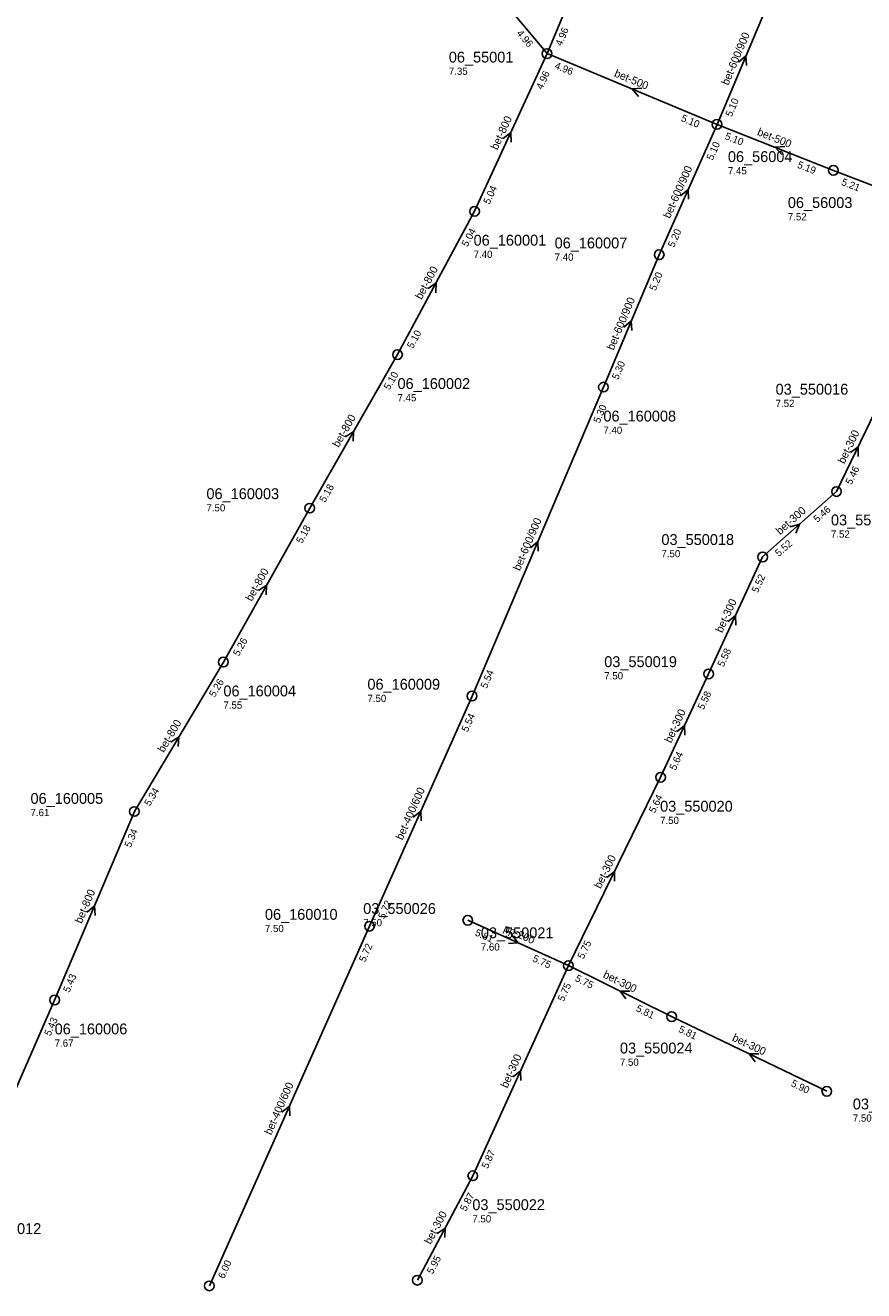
# Model space of a CAD drawing. Header units: metres. Extents: x 165198 to 166142, y 447057 to 448598.
# Tile 12 of 29: x 165760 to 165899, y 447365 to 447575. Entities that reach past the tile are written whole.
import ezdxf

# ---------------------------------------------------------------- set-up
doc = ezdxf.new("R2010")
doc.units = ezdxf.units.M

msp = doc.modelspace()

# ---------------------------------------------------------------- linework, layer by layer
at = {"layer": 'CON_BxH200x200mm', "linetype": 'Continuous'}
msp.add_lwpolyline([(165833.35, 447426.788), (165850.037, 447419.267)], dxfattribs=at)
at = {"layer": 'CON_BxH300x300mm', "linetype": 'Continuous'}
for points in [[(165846.489, 447570.591), (165833.936, 447585.597)], [(165894.497, 447497.926), (165901.67, 447512.799)], [(165882.251, 447487.072), (165894.497, 447497.926)], [(165873.294, 447467.672), (165882.251, 447487.072)], [(165865.323, 447450.51), (165873.294, 447467.672)], [(165850.037, 447419.267), (165865.323, 447450.51)], [(165834.18, 447384.401), (165850.037, 447419.267)], [(165867.16, 447410.8), (165850.037, 447419.267)], [(165892.895, 447398.414), (165867.16, 447410.8)], [(165824.978, 447367.069), (165834.18, 447384.401)]]:
    msp.add_lwpolyline(points, dxfattribs=at)
at = {"layer": 'CON_BxH400x600mm', "linetype": 'Continuous'}
for points in [[(165834.047, 447464), (165817.047, 447425.813)], [(165817.047, 447425.813), (165790.484, 447366.125)]]:
    msp.add_lwpolyline(points, dxfattribs=at)
at = {"layer": 'CON_BxH500x500mm', "linetype": 'Continuous'}
for points in [[(165846.489, 447570.591), (165874.687, 447558.854)], [(165893.987, 447551.222), (165874.687, 447558.854)], [(165914.077, 447543.507), (165893.987, 447551.222)]]:
    msp.add_lwpolyline(points, dxfattribs=at)
at = {"layer": 'CON_BxH600x900mm', "linetype": 'Continuous'}
for points in [[(165874.687, 447558.854), (165884.281, 447581.594)], [(165874.687, 447558.854), (165865.094, 447537.219)], [(165865.094, 447537.219), (165855.844, 447515.25)], [(165855.844, 447515.25), (165834.047, 447464)]]:
    msp.add_lwpolyline(points, dxfattribs=at)
at = {"layer": 'CON_BxH800x800mm', "linetype": 'Continuous'}
for points in [[(165846.489, 447570.591), (165859.483, 447601.746)], [(165846.489, 447570.591), (165834.474, 447544.423)], [(165834.474, 447544.423), (165821.693, 447520.641)], [(165821.693, 447520.641), (165807.119, 447495.174)], [(165807.119, 447495.174), (165792.811, 447469.641)], [(165792.811, 447469.641), (165778.055, 447444.835)], [(165778.055, 447444.835), (165764.819, 447413.557)], [(165764.819, 447413.557), (165750.303, 447380.419)]]:
    msp.add_lwpolyline(points, dxfattribs=at)
at = {"layer": 'NOD_inspectieput'}
for centre in [(165846.49, 447570.59), (165874.69, 447558.85), (165893.99, 447551.22), (165834.47, 447544.42), (165865.09, 447537.22), (165821.69, 447520.64), (165855.84, 447515.25), (165894.5, 447497.93), (165807.12, 447495.17), (165882.25, 447487.07), (165792.81, 447469.64), (165873.29, 447467.67), (165834.05, 447464), (165865.32, 447450.51), (165778.05, 447444.84), (165833.35, 447426.79), (165817.05, 447425.81), (165850.04, 447419.27), (165764.82, 447413.56), (165867.16, 447410.8), (165892.89, 447398.41), (165834.18, 447384.4), (165790.48, 447366.13), (165824.98, 447367.07)]:
    msp.add_circle(centre, 0.8, dxfattribs=at)
at = {"layer": 'PIJL'}
for points in [[(165878.26, 447569.18), (165879.48, 447570.22), (165879.59, 447568.62)], [(165862.19, 447564.83), (165860.59, 447564.72), (165861.64, 447563.5)], [(165839.23, 447556.5), (165840.48, 447557.51), (165840.53, 447555.9)], [(165885.94, 447555.18), (165884.34, 447555.04), (165885.41, 447553.84)], [(165868.65, 447547.01), (165869.89, 447548.04), (165869.97, 447546.43)], [(165826.77, 447531.6), (165828.08, 447532.53), (165828.04, 447530.92)], [(165859.25, 447525.19), (165860.47, 447526.23), (165860.57, 447524.63)], [(165813.07, 447507.02), (165814.41, 447507.91), (165814.32, 447506.3)], [(165896.81, 447504.38), (165898.08, 447505.36), (165898.11, 447503.75)], [(165886.82, 447492.08), (165888.37, 447492.5), (165887.77, 447491.01)], [(165843.72, 447488.58), (165844.95, 447489.63), (165845.04, 447488.02)], [(165798.63, 447481.5), (165799.96, 447482.41), (165799.89, 447480.8)], [(165876.52, 447476.37), (165877.77, 447477.37), (165877.82, 447475.76)], [(165868.05, 447458.09), (165869.31, 447459.09), (165869.35, 447457.48)], [(165784.08, 447456.37), (165785.43, 447457.24), (165785.32, 447455.63)], [(165824.3, 447443.88), (165825.55, 447444.91), (165825.62, 447443.3)], [(165856.4, 447433.91), (165857.68, 447434.89), (165857.69, 447433.28)], [(165770.21, 447428.15), (165771.44, 447429.2), (165771.54, 447427.59)], [(165840.68, 447424.28), (165841.69, 447423.03), (165840.08, 447422.96)], [(165860.21, 447415.04), (165858.6, 447415.03), (165859.57, 447413.75)], [(165881.64, 447404.63), (165880.03, 447404.61), (165881.01, 447403.33)], [(165840.86, 447400.82), (165842.11, 447401.83), (165842.17, 447400.23)], [(165802.52, 447394.95), (165803.77, 447395.97), (165803.84, 447394.36)], [(165828.27, 447374.8), (165829.58, 447375.73), (165829.54, 447374.13)]]:
    msp.add_lwpolyline(points, dxfattribs=at)

# ---------------------------------------------------------------- texts
at = {"layer": 'DMM_BxH200x200mm'}
msp.add_text('pp-200', height=1.3, rotation=-24.26, dxfattribs=at).set_placement((165839.16, 447425.02))
at = {"layer": 'DMM_BxH300x300mm'}
for rotation, p in [(64.25, (165895.8, 447502.43)), (41.55, (165885.14, 447490.68)), (65.22, (165875.53, 447474.39)), (65.09, (165867.07, 447456.11)), (63.93, (165855.39, 447431.94)), (-26.31, (165855.67, 447417.36)), (-25.7, (165877.09, 447406.89)), (65.54, (165839.9, 447398.85)), (62.04, (165827.19, 447372.9))]:
    msp.add_text('bet-300', height=1.3, rotation=rotation, dxfattribs=at).set_placement(p)
at = {"layer": 'DMM_BxH400x600mm'}
for rotation, p in [(66, (165822.51, 447440)), (66.01, (165800.72, 447391.07))]:
    msp.add_text('bet-400/600', height=1.3, rotation=rotation, dxfattribs=at).set_placement(p)
at = {"layer": 'DMM_BxH500x500mm'}
for rotation, p in [(-22.6, (165857.53, 447566.85)), (-21.58, (165881.24, 447557.1))]:
    msp.add_text('bet-500', height=1.3, rotation=rotation, dxfattribs=at).set_placement(p)
at = {"layer": 'DMM_BxH600x900mm'}
for rotation, p in [(67.13, (165876.55, 447565.24)), (66.09, (165866.87, 447543.13)), (67.17, (165857.53, 447521.27)), (66.96, (165842, 447484.68))]:
    msp.add_text('bet-600/900', height=1.3, rotation=rotation, dxfattribs=at).set_placement(p)
at = {"layer": 'DMM_BxH800x800mm'}
for rotation, p in [(65.34, (165838.26, 447554.51)), (61.75, (165825.67, 447529.68)), (60.22, (165811.92, 447505.14)), (60.73, (165797.51, 447479.6)), (59.25, (165782.91, 447454.52)), (67.06, (165769.3, 447426.15))]:
    msp.add_text('bet-800', height=1.3, rotation=rotation, dxfattribs=at).set_placement(p)
at = {"layer": 'INV_BxH200x200mm'}
for s, p in [('5.81', (165834.43, 447424.33)), ('5.75', (165843.97, 447420.03))]:
    msp.add_text(s, height=1.2, rotation=-24.26, dxfattribs=at).set_placement(p)
at = {"layer": 'INV_BxH300x300mm'}
for s, rotation, p in [('4.96', -50.09, (165841.36, 447573.92)), ('5.46', 64.25, (165896.99, 447498.95)), ('5.46', 41.55, (165891.32, 447492.71)), ('5.52', 41.55, (165884.94, 447487.05)), ('5.52', 65.22, (165881.44, 447481.02)), ('5.58', 65.22, (165875.77, 447468.73)), ('5.58', 65.09, (165872.47, 447461.62)), ('5.64', 65.09, (165867.8, 447451.57)), ('5.64', 63.93, (165864.37, 447444.47)), ('5.75', 63.93, (165852.53, 447420.27)), ('5.75', -26.31, (165851.03, 447416.77)), ('5.75', 65.54, (165849.26, 447413.21)), ('5.81', -26.31, (165861.13, 447411.78)), ('5.81', -25.7, (165868.18, 447408.31)), ('5.90', -25.7, (165886.85, 447399.32)), ('5.87', 65.54, (165836.65, 447385.48)), ('5.87', 62.04, (165833.03, 447378.4)), ('5.95', 62.04, (165827.51, 447367.99))]:
    msp.add_text(s, height=1.2, rotation=rotation, dxfattribs=at).set_placement(p)
at = {"layer": 'INV_BxH400x600mm'}
for s, rotation, p in [('5.54', 66, (165833.32, 447457.93)), ('5.72', 66, (165819.5, 447426.91)), ('5.72', 66.01, (165816.32, 447419.75)), ('6.00', 66.01, (165792.94, 447367.22))]:
    msp.add_text(s, height=1.2, rotation=rotation, dxfattribs=at).set_placement(p)
at = {"layer": 'INV_BxH500x500mm'}
for s, rotation, p in [('4.96', -22.6, (165847.64, 447568.16)), ('5.10', -22.6, (165868.6, 447559.44)), ('5.10', -21.58, (165875.88, 447556.44)), ('5.19', -21.58, (165887.89, 447551.7)), ('5.21', -21.01, (165895.21, 447548.82))]:
    msp.add_text(s, height=1.2, rotation=rotation, dxfattribs=at).set_placement(p)
at = {"layer": 'INV_BxH600x900mm'}
for s, rotation, p in [('5.10', 67.13, (165877.12, 447560)), ('5.10', 66.09, (165873.97, 447552.79)), ('5.20', 66.09, (165867.55, 447538.32)), ('5.20', 67.17, (165864.49, 447531.14)), ('5.30', 67.17, (165858.28, 447516.39)), ('5.30', 66.96, (165855.21, 447509.17)), ('5.54', 66.96, (165836.49, 447465.14))]:
    msp.add_text(s, height=1.2, rotation=rotation, dxfattribs=at).set_placement(p)
at = {"layer": 'INV_BxH800x800mm'}
for s, rotation, p in [('4.96', 67.36, (165848.92, 447571.74)), ('4.96', 65.34, (165845.69, 447564.53)), ('5.04', 65.34, (165836.94, 447545.49)), ('5.04', 61.75, (165833.29, 447538.43)), ('5.10', 61.75, (165824.23, 447521.55)), ('5.10', 60.22, (165820.35, 447514.68)), ('5.18', 60.22, (165809.67, 447496.02)), ('5.18', 60.73, (165805.83, 447489.2)), ('5.26', 60.73, (165795.36, 447470.51)), ('5.26', 59.25, (165791.37, 447463.7)), ('5.34', 59.25, (165780.62, 447445.63)), ('5.34', 67.06, (165777.44, 447438.76)), ('5.43', 67.06, (165767.26, 447414.7)), ('5.43', 66.34, (165764.12, 447407.49))]:
    msp.add_text(s, height=1.2, rotation=rotation, dxfattribs=at).set_placement(p)
at = {"layer": 'NLV_inspectieput'}
for s, p in [('7.35', (165830.2, 447567.07)), ('7.45', (165876.49, 447550.56)), ('7.52', (165886.43, 447542.93)), ('7.40', (165834.31, 447536.69)), ('7.40', (165847.75, 447536.23)), ('7.45', (165821.69, 447512.9)), ('7.52', (165884.4, 447511.96)), ('7.40', (165855.84, 447507.51)), ('7.50', (165790, 447494.63)), ('7.52', (165893.58, 447490.27)), ('7.50', (165865.46, 447487.02)), ('7.50', (165855.98, 447466.76)), ('7.50', (165816.7, 447463.01)), ('7.55', (165792.81, 447461.9)), ('7.61', (165760.82, 447444.07)), ('7.50', (165865.24, 447442.77)), ('7.50', (165799.7, 447424.83)), ('7.50', (165816, 447425.8)), ('7.60', (165835.51, 447421.77)), ('7.67', (165764.82, 447405.82)), ('7.50', (165858.58, 447402.65)), ('7.50', (165897.21, 447393.37)), ('7.50', (165834.1, 447376.66))]:
    msp.add_text(s, height=1.2, dxfattribs=at).set_placement(p)
at = {"layer": 'NNR_inspectieput'}
for s, p in [('06_55001', (165830.2, 447569.11)), ('06_56004', (165876.49, 447552.6)), ('06_56003', (165886.43, 447544.97)), ('06_160001', (165834.31, 447538.73)), ('06_160007', (165847.75, 447538.27)), ('06_160002', (165821.69, 447514.94)), ('03_550016', (165884.4, 447514)), ('06_160008', (165855.84, 447509.55)), ('06_160003', (165790, 447496.67)), ('03_550017', (165893.58, 447492.31)), ('03_550018', (165865.46, 447489.06)), ('03_550019', (165855.98, 447468.8)), ('06_160004', (165792.81, 447463.94)), ('06_160009', (165816.7, 447465.05)), ('06_160005', (165760.82, 447446.11)), ('03_550020', (165865.24, 447444.81)), ('03_550026', (165816, 447427.84)), ('06_160010', (165799.7, 447426.87)), ('03_550021', (165835.51, 447423.81)), ('06_160006', (165764.82, 447407.86)), ('03_550024', (165858.58, 447404.69)), ('03_550025', (165897.21, 447395.41)), ('03_550022', (165834.1, 447378.7)), ('06_160012', (165750.55, 447374.73))]:
    msp.add_text(s, height=1.8, dxfattribs=at).set_placement(p)

doc.saveas('drawing.dxf')
